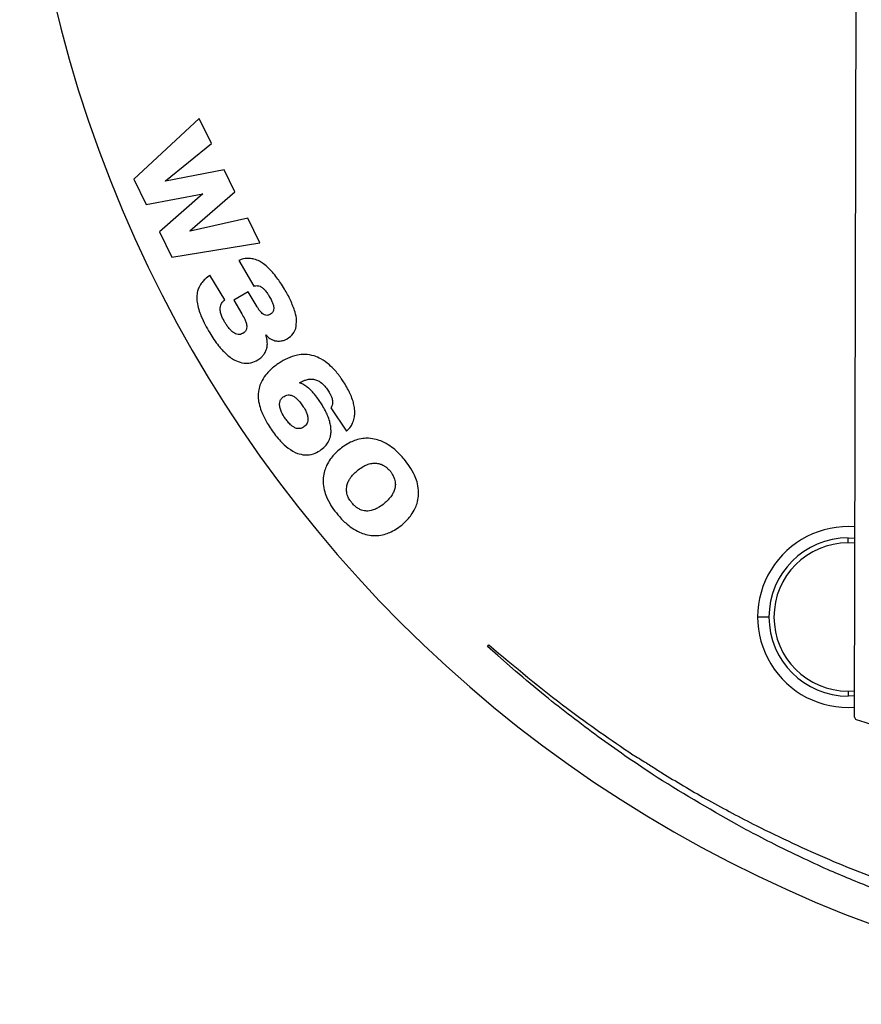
# Model space of a CAD drawing. Header units: millimetres. Extents: x 26 to 136, y 91 to 343.
# Tile 2 of 7: x 29 to 63, y 236 to 275. Entities that reach past the tile are written whole.
import ezdxf

# ---------------------------------------------------------------- set-up
doc = ezdxf.new("R2010")
doc.units = ezdxf.units.MM

msp = doc.modelspace()

# ---------------------------------------------------------------- linework, layer by layer
at = {"color": 7, "linetype": 'Continuous', "lineweight": 25}
for p, q in [((62.444, 247.475), (62.644, 328.33)), ((36.371, 271.3), (33.767, 268.887)), ((36.855, 270.308), (36.371, 271.3)), ((35.029, 268.82), (36.855, 270.308)), ((37.366, 269.26), (35.033, 268.811)), ((37.791, 268.389), (37.366, 269.26)), ((33.767, 268.887), (34.261, 267.874)), ((35.033, 268.811), (35.029, 268.82)), ((34.261, 267.874), (36.511, 268.31)), ((36.515, 268.301), (34.787, 266.796)), ((36, 266.827), (37.791, 268.389)), ((36.511, 268.31), (36.515, 268.301)), ((38.302, 267.342), (36.004, 266.819)), ((38.786, 266.35), (38.302, 267.342)), ((34.787, 266.796), (35.281, 265.783)), ((36.004, 266.819), (36, 266.827)), ((35.281, 265.783), (38.786, 266.35)), ((37.939, 265.647), (38.547, 264.635)), ((37.385, 264.083), (36.797, 265.062)), ((38.311, 264.409), (37.74, 264.066)), ((38.672, 263.809), (38.311, 264.409)), ((37.74, 264.066), (38.061, 263.532)), ((39.016, 262.69), (39.025, 262.695)), ((41.602, 259.783), (42.23, 258.852)), ((62.189, 254.407), (62.189, 254.607)), ((62.189, 254.607), (62.462, 254.595)), ((62.461, 254.394), (62.189, 254.407)), ((59.039, 251.457), (58.589, 251.457)), ((47.846, 250.29), (47.895, 250.346)), ((62.189, 248.507), (62.447, 248.518)), ((62.189, 248.507), (62.189, 248.307)), ((62.446, 248.317), (62.189, 248.307))]:
    msp.add_line(p, q, dxfattribs=at)
at = {"color": 7, "linetype": 'Continuous', "lineweight": 25, "flags": 128}
msp.add_lwpolyline([(48.956, 249.305), (48.251, 249.931), (47.846, 250.29)], dxfattribs=at)
at = {"color": 7, "linetype": 'Continuous', "lineweight": 25}
for centre, radius, start, end in [((81.044, 287.857), 51.818, 180, 0), ((62.189, 251.457), 3.6, 85.6381, 274.0791), ((62.189, 251.457), 3.15, 90, 270), ((62.189, 251.457), 2.95, 90, 270), ((62.544, 247.474), 0.1, 179.8586, 251.5072), ((81.081, 302.898), 58.542, 251.50721, 262.76289)]:
    msp.add_arc(centre, radius, start, end, dxfattribs=at)
for points, knots in [([(38.37, 265.735), (38.289, 265.733), (38.141, 265.729), (38.003, 265.673), (37.939, 265.647)], [0, 0, 0, 0, 0.5382703, 1, 1, 1, 1]), ([(38.766, 265.62), (38.695, 265.654), (38.569, 265.713), (38.43, 265.728), (38.37, 265.735)], [0, 0, 0, 0, 0.564576, 1, 1, 1, 1]), ([(39.131, 265.347), (39.066, 265.407), (38.954, 265.51), (38.822, 265.587), (38.766, 265.62)], [0, 0, 0, 0, 0.574305, 1, 1, 1, 1]), ([(36.797, 265.062), (36.73, 265.014), (36.615, 264.931), (36.52, 264.825), (36.481, 264.78)], [0, 0, 0, 0, 0.5765586, 1, 1, 1, 1]), ([(39.463, 264.962), (39.404, 265.039), (39.3, 265.174), (39.182, 265.295), (39.131, 265.347)], [0, 0, 0, 0, 0.571873, 1, 1, 1, 1]), ([(36.481, 264.78), (36.438, 264.72), (36.361, 264.612), (36.321, 264.486), (36.304, 264.43)], [0, 0, 0, 0, 0.558107, 1, 1, 1, 1]), ([(38.547, 264.635), (38.596, 264.644), (38.679, 264.659), (38.759, 264.633), (38.792, 264.623)], [0, 0, 0, 0, 0.587988, 1, 1, 1, 1]), ([(38.792, 264.623), (38.831, 264.602), (38.904, 264.562), (38.959, 264.501), (38.984, 264.472)], [0, 0, 0, 0, 0.53671, 1, 1, 1, 1]), ([(39.762, 264.509), (39.708, 264.596), (39.614, 264.75), (39.508, 264.898), (39.463, 264.962)], [0, 0, 0, 0, 0.564843, 1, 1, 1, 1]), ([(36.304, 264.43), (36.289, 264.353), (36.262, 264.208), (36.277, 264.061), (36.284, 263.993)], [0, 0, 0, 0, 0.533565, 1, 1, 1, 1]), ([(38.984, 264.472), (39.018, 264.429), (39.081, 264.348), (39.134, 264.26), (39.158, 264.219)], [0, 0, 0, 0, 0.533464, 1, 1, 1, 1]), ([(39.158, 264.219), (39.19, 264.165), (39.244, 264.073), (39.283, 263.974), (39.299, 263.932)], [0, 0, 0, 0, 0.585488, 1, 1, 1, 1]), ([(40.184, 263.597), (40.127, 263.758), (40.015, 264.075), (39.845, 264.366), (39.762, 264.509)], [0, 0, 0, 0, 0.507447, 1, 1, 1, 1]), ([(36.284, 263.993), (36.302, 263.895), (36.337, 263.708), (36.406, 263.531), (36.439, 263.447)], [0, 0, 0, 0, 0.52427, 1, 1, 1, 1]), ([(37.221, 263.578), (37.21, 263.637), (37.192, 263.737), (37.216, 263.835), (37.226, 263.875)], [0, 0, 0, 0, 0.59564, 1, 1, 1, 1]), ([(37.226, 263.875), (37.246, 263.92), (37.284, 264.002), (37.354, 264.058), (37.385, 264.083)], [0, 0, 0, 0, 0.549953, 1, 1, 1, 1]), ([(39.299, 263.932), (39.314, 263.885), (39.34, 263.805), (39.333, 263.722), (39.331, 263.688)], [0, 0, 0, 0, 0.594179, 1, 1, 1, 1]), ([(36.439, 263.447), (36.493, 263.325), (36.596, 263.093), (36.724, 262.875), (36.785, 262.771)], [0, 0, 0, 0, 0.524486, 1, 1, 1, 1]), ([(37.394, 263.181), (37.35, 263.258), (37.278, 263.384), (37.237, 263.523), (37.221, 263.578)], [0, 0, 0, 0, 0.60756, 1, 1, 1, 1]), ([(38.061, 263.532), (38.103, 263.46), (38.171, 263.343), (38.217, 263.216), (38.235, 263.167)], [0, 0, 0, 0, 0.614846, 1, 1, 1, 1]), ([(38.842, 263.575), (38.809, 263.613), (38.746, 263.687), (38.696, 263.769), (38.672, 263.809)], [0, 0, 0, 0, 0.517349, 1, 1, 1, 1]), ([(39.013, 263.469), (38.979, 263.481), (38.914, 263.504), (38.865, 263.552), (38.842, 263.575)], [0, 0, 0, 0, 0.5200778, 1, 1, 1, 1]), ([(39.205, 263.514), (39.168, 263.494), (39.108, 263.462), (39.04, 263.467), (39.013, 263.469)], [0, 0, 0, 0, 0.597246, 1, 1, 1, 1]), ([(39.331, 263.688), (39.318, 263.65), (39.295, 263.578), (39.233, 263.534), (39.205, 263.514)], [0, 0, 0, 0, 0.535244, 1, 1, 1, 1]), ([(40.207, 262.949), (40.226, 263.06), (40.264, 263.278), (40.21, 263.492), (40.184, 263.597)], [0, 0, 0, 0, 0.509526, 1, 1, 1, 1]), ([(37.557, 262.949), (37.525, 262.99), (37.466, 263.064), (37.416, 263.145), (37.394, 263.181)], [0, 0, 0, 0, 0.545883, 1, 1, 1, 1]), ([(38.235, 263.167), (38.248, 263.116), (38.271, 263.032), (38.254, 262.947), (38.248, 262.914)], [0, 0, 0, 0, 0.610092, 1, 1, 1, 1]), ([(36.785, 262.771), (36.897, 262.593), (37.082, 262.297), (37.325, 262.047), (37.423, 261.947)], [0, 0, 0, 0, 0.598946, 1, 1, 1, 1]), ([(37.737, 262.782), (37.702, 262.809), (37.637, 262.859), (37.582, 262.921), (37.557, 262.949)], [0, 0, 0, 0, 0.53754, 1, 1, 1, 1]), ([(37.923, 262.706), (37.887, 262.714), (37.82, 262.728), (37.763, 262.765), (37.737, 262.782)], [0, 0, 0, 0, 0.538033, 1, 1, 1, 1]), ([(38.109, 262.749), (38.075, 262.732), (38.016, 262.703), (37.951, 262.705), (37.923, 262.706)], [0, 0, 0, 0, 0.574784, 1, 1, 1, 1]), ([(38.248, 262.914), (38.231, 262.877), (38.2, 262.809), (38.138, 262.768), (38.109, 262.749)], [0, 0, 0, 0, 0.5377908, 1, 1, 1, 1]), ([(39.075, 262.448), (39.068, 262.495), (39.057, 262.578), (39.029, 262.656), (39.016, 262.69)], [0, 0, 0, 0, 0.572835, 1, 1, 1, 1]), ([(39.025, 262.695), (39.048, 262.664), (39.091, 262.608), (39.149, 262.567), (39.174, 262.549)], [0, 0, 0, 0, 0.550032, 1, 1, 1, 1]), ([(39.869, 262.536), (39.955, 262.597), (40.107, 262.705), (40.177, 262.876), (40.207, 262.949)], [0, 0, 0, 0, 0.56846, 1, 1, 1, 1]), ([(39.061, 262.179), (39.07, 262.23), (39.085, 262.319), (39.078, 262.409), (39.075, 262.448)], [0, 0, 0, 0, 0.56547, 1, 1, 1, 1]), ([(39.174, 262.549), (39.21, 262.527), (39.275, 262.488), (39.348, 262.468), (39.381, 262.458)], [0, 0, 0, 0, 0.551854, 1, 1, 1, 1]), ([(39.381, 262.458), (39.425, 262.45), (39.505, 262.436), (39.585, 262.443), (39.622, 262.447)], [0, 0, 0, 0, 0.549809, 1, 1, 1, 1]), ([(39.622, 262.447), (39.669, 262.457), (39.756, 262.475), (39.834, 262.517), (39.869, 262.536)], [0, 0, 0, 0, 0.543306, 1, 1, 1, 1]), ([(37.423, 261.947), (37.538, 261.848), (37.73, 261.681), (37.972, 261.607), (38.069, 261.577)], [0, 0, 0, 0, 0.597359, 1, 1, 1, 1]), ([(38.703, 261.696), (38.757, 261.732), (38.851, 261.793), (38.919, 261.881), (38.947, 261.918)], [0, 0, 0, 0, 0.584723, 1, 1, 1, 1]), ([(38.947, 261.918), (38.976, 261.964), (39.027, 262.046), (39.051, 262.139), (39.061, 262.179)], [0, 0, 0, 0, 0.569687, 1, 1, 1, 1]), ([(40.276, 261.887), (40.139, 261.85), (39.881, 261.78), (39.655, 261.637), (39.548, 261.569)], [0, 0, 0, 0, 0.527682, 1, 1, 1, 1]), ([(40.939, 261.851), (40.819, 261.88), (40.599, 261.932), (40.376, 261.901), (40.276, 261.887)], [0, 0, 0, 0, 0.55027, 1, 1, 1, 1]), ([(41.535, 261.508), (41.431, 261.59), (41.248, 261.734), (41.032, 261.816), (40.939, 261.851)], [0, 0, 0, 0, 0.573403, 1, 1, 1, 1]), ([(38.069, 261.577), (38.191, 261.567), (38.414, 261.547), (38.613, 261.649), (38.703, 261.696)], [0, 0, 0, 0, 0.545571, 1, 1, 1, 1]), ([(39.548, 261.569), (39.429, 261.484), (39.23, 261.342), (39.07, 261.157), (39.006, 261.082)], [0, 0, 0, 0, 0.5950887, 1, 1, 1, 1]), ([(42.056, 260.906), (41.967, 261.032), (41.812, 261.249), (41.617, 261.431), (41.535, 261.508)], [0, 0, 0, 0, 0.579224, 1, 1, 1, 1]), ([(39.006, 261.082), (38.941, 260.99), (38.829, 260.832), (38.773, 260.647), (38.75, 260.57)], [0, 0, 0, 0, 0.579929, 1, 1, 1, 1]), ([(40.362, 260.787), (40.412, 260.813), (40.5, 260.859), (40.594, 260.89), (40.634, 260.903)], [0, 0, 0, 0, 0.568737, 1, 1, 1, 1]), ([(40.653, 260.62), (40.601, 260.656), (40.509, 260.72), (40.407, 260.767), (40.362, 260.787)], [0, 0, 0, 0, 0.557081, 1, 1, 1, 1]), ([(40.634, 260.903), (40.686, 260.915), (40.778, 260.937), (40.873, 260.929), (40.914, 260.925)], [0, 0, 0, 0, 0.561017, 1, 1, 1, 1]), ([(40.914, 260.925), (40.969, 260.913), (41.071, 260.889), (41.159, 260.831), (41.2, 260.804)], [0, 0, 0, 0, 0.531204, 1, 1, 1, 1]), ([(41.2, 260.804), (41.256, 260.756), (41.365, 260.663), (41.448, 260.545), (41.488, 260.488)], [0, 0, 0, 0, 0.5124731, 1, 1, 1, 1]), ([(42.308, 260.485), (42.264, 260.565), (42.186, 260.709), (42.096, 260.846), (42.056, 260.906)], [0, 0, 0, 0, 0.559376, 1, 1, 1, 1]), ([(38.75, 260.57), (38.733, 260.471), (38.701, 260.294), (38.723, 260.116), (38.733, 260.037)], [0, 0, 0, 0, 0.556778, 1, 1, 1, 1]), ([(39.707, 260.218), (39.733, 260.234), (39.78, 260.264), (39.832, 260.281), (39.855, 260.289)], [0, 0, 0, 0, 0.559402, 1, 1, 1, 1]), ([(39.855, 260.289), (39.887, 260.295), (39.945, 260.305), (40.003, 260.292), (40.03, 260.286)], [0, 0, 0, 0, 0.537099, 1, 1, 1, 1]), ([(40.03, 260.286), (40.068, 260.271), (40.144, 260.241), (40.206, 260.189), (40.237, 260.163)], [0, 0, 0, 0, 0.506697, 1, 1, 1, 1]), ([(40.907, 260.387), (40.862, 260.435), (40.783, 260.519), (40.692, 260.59), (40.653, 260.62)], [0, 0, 0, 0, 0.569608, 1, 1, 1, 1]), ([(41.145, 260.077), (41.102, 260.139), (41.028, 260.246), (40.943, 260.345), (40.907, 260.387)], [0, 0, 0, 0, 0.57796, 1, 1, 1, 1]), ([(41.488, 260.488), (41.52, 260.438), (41.575, 260.353), (41.615, 260.26), (41.631, 260.221)], [0, 0, 0, 0, 0.582341, 1, 1, 1, 1]), ([(42.488, 260.048), (42.46, 260.13), (42.409, 260.28), (42.339, 260.422), (42.308, 260.485)], [0, 0, 0, 0, 0.552443, 1, 1, 1, 1]), ([(38.733, 260.037), (38.756, 259.934), (38.796, 259.746), (38.873, 259.57), (38.908, 259.49)], [0, 0, 0, 0, 0.546432, 1, 1, 1, 1]), ([(39.589, 259.769), (39.577, 259.825), (39.557, 259.918), (39.577, 260.011), (39.584, 260.048)], [0, 0, 0, 0, 0.606171, 1, 1, 1, 1]), ([(39.584, 260.048), (39.6, 260.086), (39.626, 260.154), (39.683, 260.199), (39.707, 260.218)], [0, 0, 0, 0, 0.57529, 1, 1, 1, 1]), ([(40.237, 260.163), (40.282, 260.117), (40.372, 260.028), (40.444, 259.923), (40.48, 259.871)], [0, 0, 0, 0, 0.504255, 1, 1, 1, 1]), ([(41.388, 259.669), (41.346, 259.747), (41.271, 259.887), (41.184, 260.019), (41.145, 260.077)], [0, 0, 0, 0, 0.561433, 1, 1, 1, 1]), ([(41.675, 259.98), (41.67, 259.94), (41.661, 259.868), (41.62, 259.809), (41.602, 259.783)], [0, 0, 0, 0, 0.560313, 1, 1, 1, 1]), ([(41.631, 260.221), (41.647, 260.175), (41.673, 260.096), (41.674, 260.014), (41.675, 259.98)], [0, 0, 0, 0, 0.585897, 1, 1, 1, 1]), ([(42.561, 259.616), (42.555, 259.696), (42.546, 259.843), (42.506, 259.984), (42.488, 260.048)], [0, 0, 0, 0, 0.549697, 1, 1, 1, 1]), ([(39.773, 259.388), (39.726, 259.462), (39.65, 259.581), (39.606, 259.716), (39.589, 259.769)], [0, 0, 0, 0, 0.610735, 1, 1, 1, 1]), ([(40.48, 259.871), (40.52, 259.811), (40.585, 259.711), (40.631, 259.601), (40.649, 259.557)], [0, 0, 0, 0, 0.606687, 1, 1, 1, 1]), ([(40.649, 259.557), (40.665, 259.51), (40.692, 259.432), (40.693, 259.35), (40.694, 259.317)], [0, 0, 0, 0, 0.602331, 1, 1, 1, 1]), ([(41.56, 259.241), (41.534, 259.322), (41.487, 259.469), (41.419, 259.607), (41.388, 259.669)], [0, 0, 0, 0, 0.552078, 1, 1, 1, 1]), ([(42.487, 259.21), (42.512, 259.284), (42.556, 259.416), (42.559, 259.554), (42.561, 259.616)], [0, 0, 0, 0, 0.557585, 1, 1, 1, 1]), ([(38.908, 259.49), (38.961, 259.386), (39.058, 259.194), (39.175, 259.016), (39.229, 258.935)], [0, 0, 0, 0, 0.547013, 1, 1, 1, 1]), ([(40, 259.114), (39.957, 259.158), (39.874, 259.243), (39.806, 259.341), (39.773, 259.388)], [0, 0, 0, 0, 0.512496, 1, 1, 1, 1]), ([(40.201, 258.982), (40.163, 259), (40.09, 259.035), (40.029, 259.088), (40, 259.114)], [0, 0, 0, 0, 0.513513, 1, 1, 1, 1]), ([(40.641, 259.141), (40.622, 259.114), (40.587, 259.067), (40.538, 259.032), (40.517, 259.017)], [0, 0, 0, 0, 0.553127, 1, 1, 1, 1]), ([(40.694, 259.317), (40.69, 259.281), (40.684, 259.219), (40.654, 259.164), (40.641, 259.141)], [0, 0, 0, 0, 0.578865, 1, 1, 1, 1]), ([(41.613, 258.816), (41.613, 258.895), (41.612, 259.039), (41.576, 259.178), (41.56, 259.241)], [0, 0, 0, 0, 0.549859, 1, 1, 1, 1]), ([(42.23, 258.852), (42.291, 258.914), (42.396, 259.02), (42.46, 259.154), (42.487, 259.21)], [0, 0, 0, 0, 0.578916, 1, 1, 1, 1]), ([(39.229, 258.935), (39.348, 258.767), (39.545, 258.489), (39.804, 258.269), (39.907, 258.182)], [0, 0, 0, 0, 0.604362, 1, 1, 1, 1]), ([(40.374, 258.96), (40.343, 258.958), (40.284, 258.954), (40.227, 258.973), (40.201, 258.982)], [0, 0, 0, 0, 0.531498, 1, 1, 1, 1]), ([(40.517, 259.017), (40.492, 259.002), (40.448, 258.975), (40.397, 258.965), (40.374, 258.96)], [0, 0, 0, 0, 0.555073, 1, 1, 1, 1]), ([(41.499, 258.42), (41.533, 258.491), (41.593, 258.617), (41.607, 258.755), (41.613, 258.816)], [0, 0, 0, 0, 0.562847, 1, 1, 1, 1]), ([(41.167, 258.078), (41.244, 258.135), (41.373, 258.231), (41.462, 258.365), (41.499, 258.42)], [0, 0, 0, 0, 0.589771, 1, 1, 1, 1]), ([(42.386, 258.413), (42.299, 258.366), (42.141, 258.281), (42.001, 258.169), (41.939, 258.119)], [0, 0, 0, 0, 0.553969, 1, 1, 1, 1]), ([(42.88, 258.564), (42.785, 258.546), (42.614, 258.515), (42.456, 258.444), (42.386, 258.413)], [0, 0, 0, 0, 0.557512, 1, 1, 1, 1]), ([(43.408, 258.529), (43.308, 258.549), (43.133, 258.585), (42.956, 258.57), (42.88, 258.564)], [0, 0, 0, 0, 0.569555, 1, 1, 1, 1]), ([(43.959, 258.269), (43.858, 258.334), (43.685, 258.444), (43.489, 258.504), (43.408, 258.529)], [0, 0, 0, 0, 0.583576, 1, 1, 1, 1]), ([(39.907, 258.182), (40.026, 258.101), (40.228, 257.964), (40.467, 257.924), (40.564, 257.908)], [0, 0, 0, 0, 0.594747, 1, 1, 1, 1]), ([(40.564, 257.908), (40.683, 257.912), (40.899, 257.919), (41.084, 258.029), (41.167, 258.078)], [0, 0, 0, 0, 0.549105, 1, 1, 1, 1]), ([(41.939, 258.119), (41.865, 258.054), (41.735, 257.938), (41.63, 257.799), (41.584, 257.739)], [0, 0, 0, 0, 0.563169, 1, 1, 1, 1]), ([(44.522, 257.743), (44.421, 257.858), (44.25, 258.051), (44.044, 258.206), (43.959, 258.269)], [0, 0, 0, 0, 0.591544, 1, 1, 1, 1]), ([(41.584, 257.739), (41.532, 257.659), (41.438, 257.516), (41.383, 257.354), (41.358, 257.283)], [0, 0, 0, 0, 0.559616, 1, 1, 1, 1]), ([(43.001, 257.502), (43.059, 257.526), (43.159, 257.566), (43.265, 257.578), (43.309, 257.583)], [0, 0, 0, 0, 0.5887846, 1, 1, 1, 1]), ([(43.309, 257.583), (43.361, 257.583), (43.45, 257.584), (43.536, 257.559), (43.573, 257.549)], [0, 0, 0, 0, 0.574329, 1, 1, 1, 1]), ([(43.573, 257.549), (43.616, 257.532), (43.693, 257.502), (43.761, 257.455), (43.79, 257.434)], [0, 0, 0, 0, 0.564053, 1, 1, 1, 1]), ([(44.938, 257.1), (44.876, 257.221), (44.759, 257.449), (44.598, 257.649), (44.522, 257.743)], [0, 0, 0, 0, 0.528265, 1, 1, 1, 1]), ([(41.358, 257.283), (41.335, 257.188), (41.294, 257.015), (41.301, 256.838), (41.304, 256.758)], [0, 0, 0, 0, 0.549179, 1, 1, 1, 1]), ([(42.373, 256.976), (42.416, 257.033), (42.497, 257.142), (42.6, 257.231), (42.648, 257.273)], [0, 0, 0, 0, 0.5242135, 1, 1, 1, 1]), ([(42.648, 257.273), (42.714, 257.326), (42.824, 257.414), (42.95, 257.477), (43.001, 257.502)], [0, 0, 0, 0, 0.596857, 1, 1, 1, 1]), ([(43.79, 257.434), (43.825, 257.406), (43.886, 257.357), (43.938, 257.298), (43.96, 257.272)], [0, 0, 0, 0, 0.566771, 1, 1, 1, 1]), ([(43.96, 257.272), (43.987, 257.238), (44.036, 257.177), (44.073, 257.107), (44.09, 257.076)], [0, 0, 0, 0, 0.552776, 1, 1, 1, 1]), ([(41.304, 256.758), (41.32, 256.65), (41.348, 256.447), (41.428, 256.258), (41.465, 256.171)], [0, 0, 0, 0, 0.535655, 1, 1, 1, 1]), ([(42.247, 256.692), (42.263, 256.745), (42.293, 256.846), (42.348, 256.935), (42.373, 256.976)], [0, 0, 0, 0, 0.532496, 1, 1, 1, 1]), ([(44.09, 257.076), (44.109, 257.035), (44.143, 256.96), (44.158, 256.879), (44.165, 256.843)], [0, 0, 0, 0, 0.55536, 1, 1, 1, 1]), ([(44.165, 256.843), (44.17, 256.794), (44.178, 256.705), (44.161, 256.617), (44.153, 256.577)], [0, 0, 0, 0, 0.544537, 1, 1, 1, 1]), ([(45.096, 256.511), (45.082, 256.62), (45.054, 256.823), (44.975, 257.012), (44.938, 257.1)], [0, 0, 0, 0, 0.536069, 1, 1, 1, 1]), ([(42.238, 256.429), (42.233, 256.477), (42.224, 256.565), (42.24, 256.652), (42.247, 256.692)], [0, 0, 0, 0, 0.545912, 1, 1, 1, 1]), ([(42.313, 256.195), (42.294, 256.237), (42.26, 256.312), (42.245, 256.393), (42.238, 256.429)], [0, 0, 0, 0, 0.555294, 1, 1, 1, 1]), ([(44.153, 256.577), (44.136, 256.523), (44.105, 256.42), (44.047, 256.33), (44.02, 256.287)], [0, 0, 0, 0, 0.53025, 1, 1, 1, 1]), ([(45.038, 255.982), (45.061, 256.078), (45.105, 256.251), (45.099, 256.43), (45.096, 256.511)], [0, 0, 0, 0, 0.5498853, 1, 1, 1, 1]), ([(41.465, 256.171), (41.527, 256.05), (41.645, 255.822), (41.806, 255.622), (41.882, 255.528)], [0, 0, 0, 0, 0.528152, 1, 1, 1, 1]), ([(42.443, 255.999), (42.416, 256.033), (42.367, 256.095), (42.33, 256.164), (42.313, 256.195)], [0, 0, 0, 0, 0.552572, 1, 1, 1, 1]), ([(42.611, 255.835), (42.577, 255.864), (42.517, 255.914), (42.466, 255.974), (42.443, 255.999)], [0, 0, 0, 0, 0.566148, 1, 1, 1, 1]), ([(43.734, 255.98), (43.668, 255.928), (43.559, 255.84), (43.434, 255.778), (43.383, 255.753)], [0, 0, 0, 0, 0.597853, 1, 1, 1, 1]), ([(44.02, 256.287), (43.976, 256.229), (43.89, 256.117), (43.784, 256.024), (43.734, 255.98)], [0, 0, 0, 0, 0.5225546, 1, 1, 1, 1]), ([(44.805, 255.521), (44.859, 255.602), (44.955, 255.747), (45.012, 255.91), (45.038, 255.982)], [0, 0, 0, 0, 0.560769, 1, 1, 1, 1]), ([(42.823, 255.716), (42.78, 255.734), (42.705, 255.766), (42.64, 255.814), (42.611, 255.835)], [0, 0, 0, 0, 0.562162, 1, 1, 1, 1]), ([(43.08, 255.677), (43.03, 255.678), (42.942, 255.678), (42.858, 255.705), (42.823, 255.716)], [0, 0, 0, 0, 0.573721, 1, 1, 1, 1]), ([(43.383, 255.753), (43.326, 255.73), (43.228, 255.691), (43.123, 255.681), (43.08, 255.677)], [0, 0, 0, 0, 0.590048, 1, 1, 1, 1]), ([(41.882, 255.528), (41.982, 255.414), (42.153, 255.222), (42.358, 255.069), (42.442, 255.006)], [0, 0, 0, 0, 0.5912696, 1, 1, 1, 1]), ([(44.443, 255.134), (44.518, 255.201), (44.65, 255.319), (44.758, 255.459), (44.805, 255.521)], [0, 0, 0, 0, 0.563777, 1, 1, 1, 1]), ([(42.442, 255.006), (42.543, 254.942), (42.716, 254.832), (42.912, 254.771), (42.993, 254.746)], [0, 0, 0, 0, 0.583355, 1, 1, 1, 1]), ([(43.519, 254.708), (43.613, 254.724), (43.782, 254.752), (43.938, 254.821), (44.007, 254.851)], [0, 0, 0, 0, 0.559599, 1, 1, 1, 1]), ([(44.007, 254.851), (44.093, 254.896), (44.247, 254.977), (44.383, 255.086), (44.443, 255.134)], [0, 0, 0, 0, 0.5564021, 1, 1, 1, 1]), ([(42.993, 254.746), (43.092, 254.725), (43.266, 254.689), (43.443, 254.702), (43.519, 254.708)], [0, 0, 0, 0, 0.569882, 1, 1, 1, 1]), ([(47.895, 250.346), (48.924, 249.481), (50.764, 247.934), (52.747, 246.574), (53.621, 245.975)], [0, 0, 0, 0, 0.5591762, 1, 1, 1, 1]), ([(52.241, 246.69), (51.531, 247.224), (50.412, 248.065), (49.346, 248.973), (48.956, 249.305)], [0, 0, 0, 0, 0.63432, 1, 1, 1, 1]), ([(57.76, 243.192), (56.622, 243.841), (54.727, 244.922), (52.951, 246.186), (52.241, 246.69)], [0, 0, 0, 0, 0.600625, 1, 1, 1, 1]), ([(53.621, 245.975), (53.621, 245.975), (53.621, 245.975), (53.621, 245.975), (53.621, 245.975), (53.623, 245.975), (53.642, 245.968), (53.845, 245.843), (54.188, 245.632), (54.587, 245.376), (54.803, 245.238), (54.878, 245.19)], [0, 0, 0, 0, 0.000104, 0.000221, 0.000361, 0.000959, 0.00308, 0.041312, 0.480621, 0.821689, 1, 1, 1, 1]), ([(54.878, 245.19), (55.46, 244.842), (56.658, 244.125), (57.897, 243.482), (58.533, 243.151)], [0, 0, 0, 0, 0.486357, 1, 1, 1, 1]), ([(59.495, 242.288), (59.165, 242.455), (58.582, 242.748), (58.009, 243.058), (57.76, 243.192)], [0, 0, 0, 0, 0.567604, 1, 1, 1, 1]), ([(58.533, 243.151), (59.496, 242.684), (61.343, 241.789), (63.266, 241.071), (64.186, 240.728)], [0, 0, 0, 0, 0.521334, 1, 1, 1, 1]), ([(61.37, 241.402), (61.014, 241.566), (60.387, 241.856), (59.765, 242.157), (59.495, 242.288)], [0, 0, 0, 0, 0.566896, 1, 1, 1, 1]), ([(65.546, 239.802), (64.741, 240.081), (63.331, 240.569), (61.958, 241.152), (61.37, 241.402)], [0, 0, 0, 0, 0.571517, 1, 1, 1, 1])]:
    msp.add_open_spline(points, degree=3, knots=knots, dxfattribs=at)

doc.saveas('drawing.dxf')
